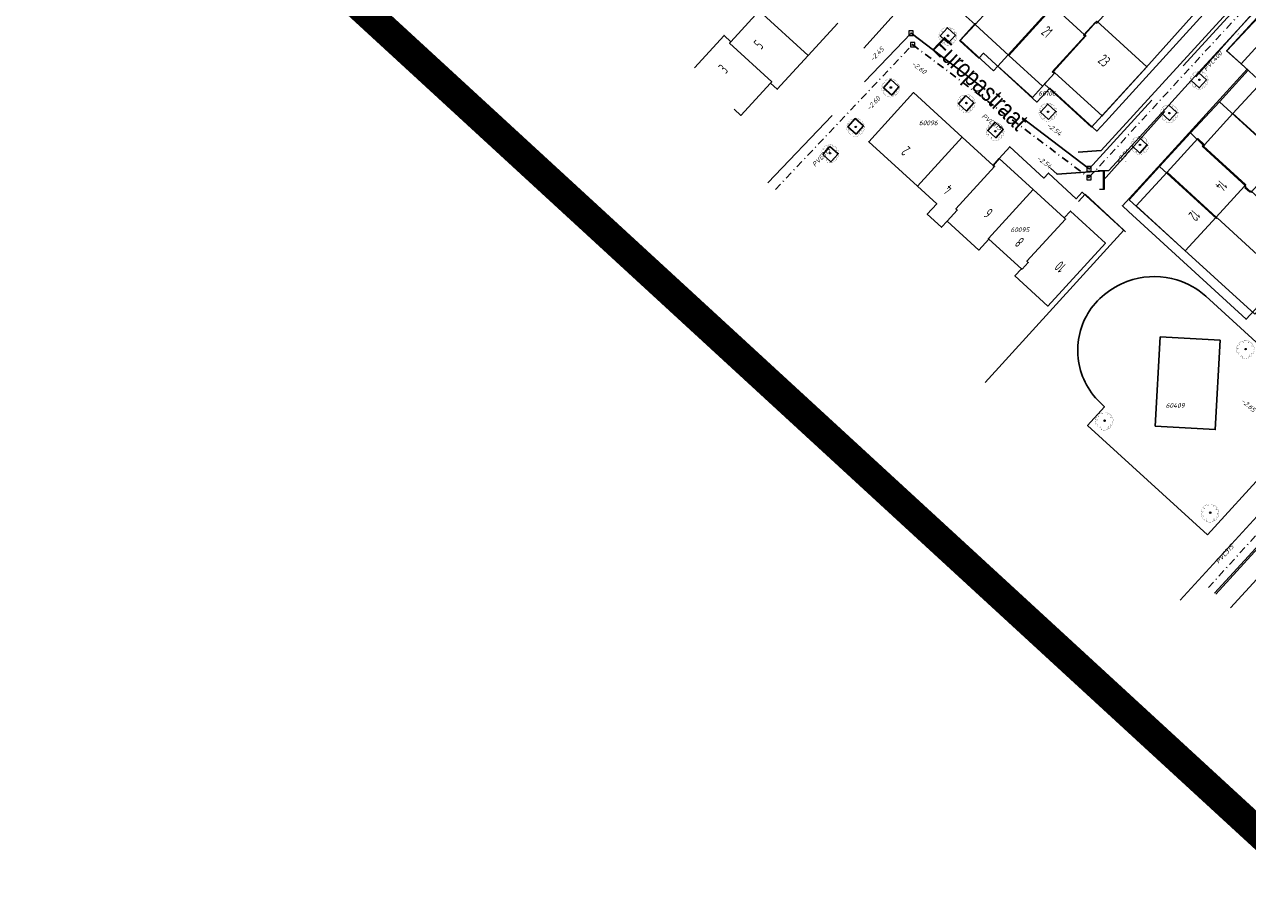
# Model space of a CAD drawing. Header units: metres. Extents: x 111546 to 149831, y 498798 to 507863.
# Tile 150 of 256: x 111765 to 111933, y 501306 to 501425. Entities that reach past the tile are written whole.
import ezdxf
from ezdxf.enums import TextEntityAlignment as Align

# ---------------------------------------------------------------- set-up
doc = ezdxf.new("R2010")
doc.units = ezdxf.units.M
doc.linetypes.add('DASHDOT', pattern=[25.4, 12.7, -6.35, 0, -6.35])
doc.linetypes.add('DASHED', pattern=[19.05, 12.7, -6.35])
doc.layers.add('0-kadastrale percelen', color=253, linetype='AI-KADASTRAAL', lineweight=9)
for name, color, linetype in [('000-AAA-ZZ-kader', 7, 'Continuous'), ('2-bs-Put inspectie', 252, 'Continuous'), ('2-bs-Put inspectie nummer', 252, 'Continuous'), ('2-bs-Put Koppelstuk', 1, 'Continuous'), ('2-bs-Streng persleiding VW', 253, 'Continuous'), ('2-bs-Streng regenwater', 252, 'DASHDOT'), ('2-bs-Streng regenwater  bobtot', 252, 'Continuous'), ('2-bs-Streng regenwater diameter', 252, 'Continuous'), ('2-bs-Streng verb vwa', 252, 'DASHED'), ('2-bs-Streng volgeschuimd', 7, 'DASHED'), ('2-bs-Streng volgeschuimd bob', 3, 'Continuous'), ('3-vw-HV-304010-Opbreken tegels-opp', 150, 'AI-KADASTRAAL'), ('B01_HOOFDGEBOUW', 1, 'Continuous'), ('B07_TUSSENMUUR', 1, 'Continuous'), ('Default', 10, 'Continuous'), ('Q26_BOOM', 252, 'Continuous'), ('V02_KNTOPENVERH', 252, 'Continuous'), ('V03_KNTTEGELPAD', 252, 'Continuous'), ('Z02_HUISNUMMER', 7, 'Continuous'), ('Z06_STRAATNAAM', 7, 'Continuous')]:
    doc.layers.add(name, color=color, linetype=linetype)
doc.layers.add('3-nw-menggranulaat', color=7, linetype='Continuous', lineweight=13, true_color=0xebebeb)
doc.styles.get("Standard").update_dxf_attribs({"font": 'isocp-ie.shx'})
doc.styles.add('Zaanstad', font='ARIALN.TTF')
doc.linetypes.add('AI-KADASTRAAL', pattern='A,5.5,-2,["K",Standard,S=1.8,R=0,X=0,Y=-0.9],-2,5.5,-2,[5,NLCS.SHX,S=0.75,R=0,X=0,Y=0],-2', length=19)
pattern_1 = [(294.51638, (112010.33835, 501946.37295), (-0.2375469, -0.6359021), [0.4, -0.56]), (294.51638, (112010.27896, 501946.21397), (-0.2375469, -0.6359021), [0.16, -0.8]), (294.51638, (112010.49732, 501946.31356), (-0.2375469, -0.6359021), [0.16, -0.8])]

# ---------------------------------------------------------------- blocks, each defined once
blk = doc.blocks.new('Q26')
at = {"linetype": 'Continuous', "lineweight": 20, "const_width": 0.0225}
blk.add_lwpolyline([(0.76, 0.52), (1.24, 0.37), (1.31, -0.05), (1.24, -0.46), (0.83, -0.49), (1.06, -0.71), (0.76, -1.02), (0.56, -0.97), (0.4, -0.87), (0.4, -1.03), (0.49, -1.2), (0.16, -1.27), (-0.01, -1.14), (-0.1, -0.93), (-0.14, -1.08), (-0.11, -1.26), (-0.49, -1.13), (-0.53, -0.77), (-0.67, -0.85), (-0.71, -1), (-0.93, -0.77), (-1.08, -0.48), (-0.89, -0.25), (-1.18, -0.2), (-1.19, 0.1), (-1.12, 0.37), (-0.85, 0.4), (-1.04, 0.5), (-0.88, 0.75), (-0.66, 0.95), (-0.4, 0.83), (-0.39, 0.8), (-0.38, 0.94), (-0.45, 1.09), (-0.19, 1.17), (0.08, 1.2), (0.12, 1.07), (0.12, 0.93), (0.15, 0.93), (0.25, 1.03), (0.33, 1.17), (0.63, 1.06), (0.6, 0.93), (0.53, 0.78), (0.86, 0.89), (1.1, 0.59), (0.92, 0.58)], close=True, dxfattribs=at)
at = {"linetype": 'Continuous', "lineweight": 20}
blk.add_circle((0, 0), 0.0983, dxfattribs=at)
blk = doc.blocks.new('PUTVNB')
at = {"linetype": 'Continuous', "lineweight": 13}
blk.add_line((-0.01, -0.5), (0, -0.5), dxfattribs=at)
at = {"linetype": 'Continuous', "lineweight": 13, "ltscale": 0.04, "flags": 128}
blk.add_lwpolyline([(-0.5, 0.5), (-0.5, -0.5), (0.5, -0.5), (0.5, 0.5), (-0.5, 0.5)], dxfattribs=at)
at = {"linetype": 'Continuous', "lineweight": 13}
blk.add_point((0, 0), dxfattribs=at)
blk = doc.blocks.new('DICH')
at = {"layer": '2-bs-Put Koppelstuk', "linetype": 'Continuous', "lineweight": 0}
for p, q in [((-0.69, 1.35), (0.1, 1.35)), ((0, 1.28), (0, -1.15)), ((0.1, 1.35), (0.1, -1.25)), ((0.1, -1.22), (-0.53, -1.22))]:
    blk.add_line(p, q, dxfattribs=at)

msp = doc.modelspace()

# ---------------------------------------------------------------- hatches: boundary and pattern name
at = {"layer": '3-nw-menggranulaat', "ltscale": 0.02}
h = msp.add_hatch(color=256, dxfattribs=at)
h.dxf.hatch_style = 1
edge = h.paths.add_edge_path()
edge.add_arc((112001.698, 501254.9293), 191.0978, 65.157628, 68.54918, ccw=False)
edge.add_arc((112051.5937, 501362.7078), 72.3301, 58.728744, 65.15638, ccw=False)
edge.add_arc((112051.9885, 501363.7727), 71.2153, 53.128423, 58.555518, ccw=False)
edge.add_arc((112109.7502, 501439.076), 23.7066, 230.651268, 256.577824)
edge.add_line((112104.2473, 501416.0169), (112103.2894, 501419.9684))
edge.add_arc((112112.977, 501444.7965), 26.6512, 237.881473, 248.684987, ccw=False)
edge.add_arc((112164.7613, 501522.5479), 120.0615, 234.033446, 236.678612, ccw=False)
edge.add_arc((112059.1446, 501375.1409), 61.2836, 55.054594, 58.728773)
edge.add_arc((112051.5933, 501362.7072), 75.8308, 58.728773, 65.156409)
edge.add_arc((112001.698, 501254.9293), 194.5978, 65.157628, 68.549965)
edge.add_arc((110702.9936, 497927.1044), 3766.8587, 68.6746807, 68.8977944)
edge.add_arc((112177.1944, 501730.1081), 311.9351, 242.796586, 247.770921, ccw=False)
edge.add_arc((112034.708, 501452.9589), 0.305, 164.692197, 247.829501, ccw=False)
edge.add_line((112034.4139, 501453.0394), (112034.5326, 501453.2655))
edge.add_line((112034.5326, 501453.2655), (112031.5168, 501454.8335))
edge.add_line((112031.5168, 501454.8335), (112031.0519, 501453.9907))
edge.add_arc((112030.7892, 501454.1356), 0.3, 231.130165, 331.11964, ccw=False)
edge.add_line((112030.6009, 501453.902), (112028.9217, 501455.2555))
edge.add_arc((112008.6918, 501427.6832), 34.1977, 53.732452, 61.203333)
edge.add_arc((112196.9704, 501771.6456), 357.9235, 232.750083, 241.314196, ccw=False)
edge.add_arc((111980.5292, 501486.9543), 0.3, 141.946299, 226.274034, ccw=False)
edge.add_line((111980.293, 501487.1392), (111980.4168, 501487.2974))
edge.add_line((111980.4168, 501487.2974), (111977.7245, 501489.3714))
edge.add_line((111977.7245, 501489.3714), (111977.5962, 501489.2129))
edge.add_arc((111977.3591, 501489.3967), 0.3, 231.946299, 322.224152, ccw=False)
edge.add_arc((112183.8463, 501755.0102), 336.7335, 231.040572, 232.138425, ccw=False)
edge.add_arc((112182.5932, 501757.506), 337.8959, 220.566267, 231.471905, ccw=False)
edge.add_line((111925.9091, 501537.7631), (111924.814, 501538.9138))
edge.add_line((111924.814, 501538.9138), (111924.2688, 501539.4794))
edge.add_line((111924.2688, 501539.4794), (111923.5727, 501540.1514))
edge.add_line((111923.5727, 501540.1514), (111923.062, 501540.6079))
edge.add_line((111923.062, 501540.6079), (111921.6684, 501541.8303))
edge.add_line((111921.6684, 501541.8303), (111920.9772, 501542.4758))
edge.add_line((111920.9772, 501542.4758), (111919.1418, 501544.1465))
edge.add_line((111919.1418, 501544.1465), (111913.4894, 501549.4428))
edge.add_line((111913.4894, 501549.4428), (111910.022, 501552.7518))
edge.add_arc((111923.8992, 501567.7123), 20.4057, 215.191701, 227.151168, ccw=False)
edge.add_line((111907.2231, 501555.9522), (111906.5301, 501556.9348))
edge.add_line((111906.5301, 501556.9348), (111901.6864, 501564.2844))
edge.add_arc((111902.3519, 501564.7283), 0.8, 131.723992, 213.705976, ccw=False)
edge.add_line((111901.8195, 501565.3254), (111902.7886, 501566.1896))
edge.add_line((111902.7886, 501566.1896), (111900.5994, 501568.6589))
edge.add_line((111900.5994, 501568.6589), (111900.1549, 501568.2625))
edge.add_arc((111899.6225, 501568.8596), 0.8, 216.717072, 311.723992, ccw=False)
edge.add_line((111898.9812, 501568.3813), (111897.54, 501570.3136))
edge.add_arc((111772.2737, 501477.014), 156.1937, 36.679082, 48.164313)
edge.add_line((111876.4543, 501593.3878), (111874.8319, 501591.4998))
edge.add_arc((111771.4048, 501476.2953), 154.8201, 36.700144, 48.083473, ccw=False)
edge.add_line((111895.5355, 501568.8199), (111898.8593, 501564.0338))
edge.add_line((111898.8593, 501564.0338), (111905.3584, 501554.1339))
edge.add_line((111905.3584, 501554.1339), (111906.9046, 501552.4156))
edge.add_line((111906.9046, 501552.4156), (111913.78, 501545.912))
edge.add_arc((111912.8891, 501544.9653), 1.3, -43.260185, 46.739815, ccw=False)
edge.add_line((111913.8359, 501544.0744), (111913.7325, 501543.9646))
edge.add_line((111913.7325, 501543.9646), (111915.8445, 501541.9772))
edge.add_line((111915.8445, 501541.9772), (111915.9441, 501542.0831))
edge.add_arc((111916.8908, 501541.1922), 1.3, 47.690382, 136.739815, ccw=False)
edge.add_line((111917.7659, 501542.1535), (111919.3503, 501540.7113))
edge.add_line((111919.3503, 501540.7113), (111920.0576, 501540.0508))
edge.add_line((111920.0576, 501540.0508), (111921.471, 501538.811))
edge.add_line((111921.471, 501538.811), (111921.9389, 501538.3928))
edge.add_line((111921.9389, 501538.3928), (111922.5707, 501537.7827))
edge.add_line((111922.5707, 501537.7827), (111923.0807, 501537.2536))
edge.add_line((111923.0807, 501537.2536), (111924.129, 501536.1523))
edge.add_arc((112182.606, 501757.5182), 340.3135, 220.57754, 231.46588)
edge.add_arc((112197.293, 501772.0462), 360.8357, 231.07875, 241.303034)
edge.add_arc((112007.7091, 501426.1344), 33.6227, 49.733433, 60.964551, ccw=False)
edge.add_arc((112028.8645, 501451.2589), 0.7839, -83.369488, 42.653983, ccw=False)
edge.add_line((112028.955, 501450.4803), (112031.5441, 501448.28))
edge.add_line((112031.5441, 501448.28), (112031.8857, 501448.6756))
edge.add_arc((112033.171, 501447.5628), 1.7, 62.971695, 139.114616, ccw=False)
edge.add_arc((112177.1547, 501730.0166), 315.3354, 242.989412, 247.77186)
edge.add_arc((110974.1351, 498626.0188), 3013.6949, 68.6444967, 68.9242664, ccw=False)
edge = h.paths.add_edge_path()
edge.add_line((112111.9121, 501441.0392), (112112.1191, 501440.9125))
edge.add_line((112112.1191, 501440.9125), (112110.4333, 501438.1575))
edge.add_line((112110.4333, 501438.1575), (112110.375, 501438.2061))
edge.add_arc((112108.6256, 501435.7054), 3.0518, 55.025034, 92.901728)
edge.add_arc((112109.2258, 501423.8652), 14.9073, 92.901728, 99.238728)
edge.add_arc((112100.3974, 501478.1406), 40.0815, 269.480733, 279.238728, ccw=False)
edge.add_arc((112100.3155, 501469.1003), 31.0408, 252.560441, 269.480733, ccw=False)
edge.add_arc((112170.1164, 501691.2975), 263.9437, 245.240897, 252.560441, ccw=False)
edge.add_line((112059.5757, 501451.6164), (112050.7963, 501455.6654))
edge.add_line((112050.7963, 501455.6654), (112047.4499, 501457.2685))
edge.add_arc((112190.023, 501757.5748), 332.4319, 243.111802, 244.603553, ccw=False)
edge.add_arc((112039.3202, 501460.3675), 0.8, 63.2445, 152.486794)
edge.add_line((112038.6106, 501460.7371), (112037.8612, 501459.2982))
edge.add_line((112037.8612, 501459.2982), (112034.9344, 501460.8226))
edge.add_line((112034.9344, 501460.8226), (112035.6742, 501462.2431))
edge.add_arc((112034.9647, 501462.6126), 0.8, 332.487618, 420.593809)
edge.add_arc((112275.291, 501908.2182), 505.4817, 235.788916, 241.662589, ccw=False)
edge.add_line((111991.0872, 501490.1991), (111991.0604, 501489.3846))
edge.add_line((111991.0604, 501489.3846), (111990.3902, 501488.4659))
edge.add_line((111990.3902, 501488.4659), (111990.2041, 501488.6082))
edge.add_line((111990.2041, 501488.6082), (111990.0793, 501488.4452))
edge.add_line((111990.0793, 501488.4452), (111977.7692, 501497.8639))
edge.add_line((111977.7692, 501497.8639), (111977.565, 501498.0276))
edge.add_line((111977.565, 501498.0276), (111978.095, 501498.6415))
edge.add_line((111978.095, 501498.6415), (111979.39, 501499.3726))
edge.add_arc((111997.1799, 501521.5675), 28.4446, 224.078462, 231.286891, ccw=False)
edge.add_arc((112011.2297, 501537.5601), 49.6925, 220.733755, 226.05653, ccw=False)
edge.add_arc((112004.0606, 501531.3864), 40.2315, 216.40767, 220.733755, ccw=False)
edge.add_arc((111935.6825, 501480.9596), 44.7298, 36.40767, 46.828822)
edge.add_line((111966.2858, 501513.5816), (111959.0785, 501520.3429))
edge.add_arc((111919.1455, 501479.1951), 57.3392, 45.858344, 48.741754)
edge.add_arc((111890.7668, 501446.8448), 100.3729, 48.741754, 56.755786)
edge.add_arc((111976.1671, 501575.8307), 54.3253, 222.881484, 236.004124, ccw=False)
edge.add_arc((112182.606, 501757.5182), 329.3135, 218.703715, 221.603545, ccw=False)
edge.add_line((111925.6131, 501551.6007), (111920.7591, 501557.616))
edge.add_arc((111461.8769, 501177.7845), 595.6885, 39.6156525, 41.2763376)
edge.add_arc((111908.9574, 501570.2273), 0.8, 41.276338, 131.661594)
edge.add_line((111908.4257, 501570.825), (111908.1369, 501570.568))
edge.add_line((111908.1369, 501570.568), (111905.8768, 501573.1081))
edge.add_line((111905.8768, 501573.1081), (111906.175, 501573.3734))
edge.add_arc((111905.6432, 501573.9711), 0.8, 311.661594, 401.757908)
edge.add_arc((111461.8769, 501177.7845), 595.6885, 41.757908, 42.8449809)
edge.add_line((111898.6335, 501582.8629), (111897.607, 501581.9109))
edge.add_line((111897.607, 501581.9109), (111894.0227, 501585.7427))
edge.add_line((111894.0227, 501585.7427), (111895.0401, 501586.7032))
edge.add_arc((111980.691, 501669.1707), 118.899, 222.95778, 223.915217, ccw=False)
edge.add_arc((112803.4011, 502423.9206), 1235.3633, 220.7094983, 222.5739803, ccw=False)
edge.add_line((111866.9632, 501618.1869), (111868.8255, 501619.8336))
edge.add_arc((112774.578, 502398.8635), 1194.6862, 220.6985415, 222.6242771)
edge.add_arc((111460.9003, 501176.9176), 599.4937, 39.6184709, 43.5335799, ccw=False)
edge.add_line((111922.6949, 501559.1981), (111927.5614, 501553.1673))
edge.add_arc((112098.3634, 501688.0234), 217.6223, 218.292712, 220.747944)
edge.add_line((111933.4953, 501545.9742), (111937.5449, 501541.2959))
edge.add_arc((111972.5269, 501571.5771), 46.2676, 220.880204, 236.755786)
edge.add_arc((111890.7668, 501446.8448), 102.8729, 48.741754, 56.755786, ccw=False)
edge.add_arc((111919.1455, 501479.1951), 59.8392, 45.878833, 48.741754, ccw=False)
edge.add_line((111960.8042, 501522.1518), (111967.9962, 501515.4049))
edge.add_arc((111935.6825, 501480.9596), 47.2298, 36.40767, 46.828822, ccw=False)
edge.add_arc((112004.0606, 501531.3864), 37.7315, 216.40767, 220.733755)
edge.add_arc((112011.2297, 501537.5601), 47.1925, 220.733755, 226.109459)
edge.add_arc((111997.1799, 501521.5675), 25.9446, 223.984111, 233.568585)
edge.add_line((111981.7724, 501500.6933), (111991.3844, 501493.8705))
edge.add_arc((112275.291, 501908.2182), 502.2817, 235.581477, 241.662589)
edge.add_line((112036.8764, 501466.1261), (112048.8348, 501460.1532))
edge.add_line((112048.8348, 501460.1532), (112052.1577, 501458.5615))
edge.add_line((112052.1577, 501458.5615), (112060.9159, 501454.5222))
edge.add_arc((112170.1164, 501691.2975), 260.7437, 245.240897, 252.560441)
edge.add_arc((112100.3155, 501469.1003), 27.8408, 252.560441, 257.847441)
edge.add_line((112094.4546, 501441.8834), (112094.9128, 501441.7597))
edge.add_arc((112099.9286, 501461.9459), 20.8, 256.046006, 272.714969)
edge.add_line((112100.9139, 501441.1693), (112103.5978, 501441.3677))
at = {"layer": '3-vw-HV-304010-Opbreken tegels-opp', "ltscale": 0.01}
h = msp.add_hatch(dxfattribs=at)
h.set_pattern_fill('GOST_GLASS', color=256, scale=0.08)
h.set_pattern_definition(pattern_1)
h.paths.add_polyline_path([(111887.672, 501421.0552), (111900.6379, 501408.5764), (111903.9603, 501412.0284), (111890.9944, 501424.5072)], flags=25)
h = msp.add_hatch(dxfattribs=at)
h.set_pattern_fill('GOST_GLASS', color=256, scale=0.08)
h.set_pattern_definition(pattern_1)
h.paths.add_polyline_path([(111887.672, 501421.0552), (111900.6379, 501408.5764), (111903.9603, 501412.0284), (111890.9944, 501424.5072)], flags=25)
h = msp.add_hatch(dxfattribs=at)
h.set_pattern_fill('GOST_GLASS', color=256, scale=0.08)
h.set_pattern_definition(pattern_1)
h.paths.add_polyline_path([(111903.923, 501423.6313), (111905.1321, 501422.5295), (111906.5722, 501424.1097), (111905.3631, 501425.2115)], flags=9)
h = msp.add_hatch(dxfattribs=at)
h.set_pattern_fill('GOST_GLASS', color=256, scale=0.08)
h.set_pattern_definition(pattern_1)
h.paths.add_polyline_path([(111866.2208, 501421.004), (111866.9966, 501421.8481), (111865.437, 501423.2815), (111864.6613, 501422.4374)], flags=9)
h = msp.add_hatch(dxfattribs=at)
h.set_pattern_fill('GOST_GLASS', color=256, scale=0.08)
h.set_pattern_definition(pattern_1)
h.paths.add_polyline_path([(111911.6012, 501419.7204), (111913.0113, 501418.4354), (111914.5142, 501420.0844), (111913.1041, 501421.3695)], flags=9)
h = msp.add_hatch(dxfattribs=at)
h.set_pattern_fill('GOST_GLASS', color=256, scale=0.08)
h.set_pattern_definition(pattern_1)
h.paths.add_polyline_path([(111861.4038, 501417.701), (111862.1796, 501418.5451), (111860.62, 501419.9785), (111859.8443, 501419.1344)], flags=9)
h = msp.add_hatch(dxfattribs=at)
h.set_pattern_fill('GOST_GLASS', color=256, scale=0.08)
h.set_pattern_definition(pattern_1)
h.paths.add_polyline_path([(111886.9732, 501408.0081), (111886.092, 501408.818), (111884.6452, 501407.244), (111885.5265, 501406.434)], flags=9)
h = msp.add_hatch(dxfattribs=at)
h.set_pattern_fill('GOST_GLASS', color=256, scale=0.08)
h.set_pattern_definition(pattern_1)
h.paths.add_polyline_path([(111928.7465, 501404.0647), (111927.6199, 501402.8283), (111929.1166, 501401.4644), (111930.2432, 501402.7007)], flags=9)
h = msp.add_hatch(dxfattribs=at)
h.set_pattern_fill('GOST_GLASS', color=256, scale=0.08)
h.set_pattern_definition(pattern_1)
h.paths.add_polyline_path([(111892.697, 501402.7241), (111891.8328, 501403.5184), (111890.4625, 501402.0275), (111891.3266, 501401.2332)], flags=9)
h = msp.add_hatch(dxfattribs=at)
h.set_pattern_fill('GOST_GLASS', color=256, scale=0.08)
h.set_pattern_definition(pattern_1)
h.paths.add_polyline_path([(111898.2767, 501399.4457), (111897.3808, 501400.2692), (111895.9421, 501398.7039), (111896.838, 501397.8805)], flags=9)
h = msp.add_hatch(dxfattribs=at)
h.set_pattern_fill('GOST_GLASS', color=256, scale=0.08)
h.set_pattern_definition(pattern_1)
h.paths.add_polyline_path([(111925.0573, 501400.0432), (111923.9321, 501398.8086), (111925.5123, 501397.3685), (111926.6375, 501398.6032)], flags=9)
h = msp.add_hatch(dxfattribs=at)
h.set_pattern_fill('GOST_GLASS', color=256, scale=0.08)
h.set_pattern_definition(pattern_1)
h.paths.add_polyline_path([(111902.501, 501395.5421), (111901.7102, 501396.2689), (111900.3399, 501394.778), (111901.1306, 501394.0512)], flags=9)
h = msp.add_hatch(dxfattribs=at)
h.set_pattern_fill('GOST_GLASS', color=256, scale=0.08)
h.set_pattern_definition(pattern_1)
h.paths.add_polyline_path([(111908.2058, 501392.0376), (111907.0468, 501393.1028), (111905.6753, 501391.6106), (111906.8343, 501390.5454)], flags=9)

# ---------------------------------------------------------------- linework, layer by layer
at = {"layer": '0-kadastrale percelen', "ltscale": 0.25}
for p, q in [((111928.727, 501414.335), (111932.652, 501418.649)), ((111924.782, 501410.07), (111928.727, 501414.335)), ((111920.556, 501405.505), (111924.782, 501410.07)), ((111916.401, 501400.959), (111920.556, 501405.505))]:
    msp.add_line(p, q, dxfattribs=at)
for points in [[(111928.0701, 501347.2014), (111946.006, 501366.74), (111960.269, 501353.47), (112009.909, 501407.777), (111892.147, 501514.974), (111876.737, 501498.398)], [(111898.466, 501419.209), (111905.896, 501427.344), (111905.785, 501427.445), (111915.446, 501438.023)], [(111904.852, 501416.748), (111906.159, 501418.182), (111905.897, 501418.427), (111910.335, 501423.29), (111910.168, 501423.447), (111911.787, 501425.221), (111911.962, 501425.085), (111919.967, 501433.844)], [(111882.51, 501427.905), (111884.278, 501426.236), (111880.14, 501421.643)], [(111926.405, 501427.865), (111926.544, 501427.742), (111918.666, 501418.948), (111911.265, 501410.843), (111904.852, 501416.748)], [(111932.652, 501418.649), (111929.76, 501421.286), (111934.01, 501425.821)], [(111898.466, 501419.209), (111897.877, 501418.551), (111893.306, 501422.721), (111895.394, 501425.043)], [(111904.852, 501416.748), (111903.173, 501414.906), (111898.466, 501419.209)], [(111928.727, 501414.335), (111937.132, 501406.657), (111937.199, 501406.731), (111945.912, 501398.771)], [(111924.782, 501410.07), (111926.507, 501408.409), (111926.359, 501408.261), (111932.342, 501402.796), (111932.202, 501402.642), (111932.897, 501402.009), (111933.028, 501402.176), (111941.737, 501394.215)], [(111937.779, 501389.896), (111928.4, 501398.47), (111928.333, 501398.396), (111920.556, 501405.505)], [(111909.486, 501400.69), (111910.368, 501401.691), (111915.662, 501396.793), (111896.7462, 501375.9907)], [(111933.943, 501385.737), (111933.576, 501385.31), (111916.401, 501400.959)]]:
    msp.add_lwpolyline(points, dxfattribs=at)
at = {"layer": '000-AAA-ZZ-kader', "const_width": 4}
msp.add_lwpolyline([(111997.774, 502156.8497), (112538.0225, 501660.3158), (112089.1831, 501171.9609), (111548.9346, 501668.4948)], close=True, dxfattribs=at)
msp.add_lwpolyline([(111997.774, 502156.8497), (112538.0225, 501660.3158), (112089.1831, 501171.9609), (111548.9346, 501668.4948)], close=True, dxfattribs=at)
at = {"layer": '000-AAA-ZZ-kader'}
msp.add_lwpolyline([(111997.774, 502156.8497), (112538.0225, 501660.3158), (112089.1831, 501171.9609), (111548.9346, 501668.4948)], close=True, dxfattribs=at)
at = {"layer": '2-bs-Streng regenwater', "ltscale": 0.08, "flags": 128}
for points in [[(111910.906, 501403.979), (111956.9245, 501453.9003)], [(111868.0696, 501402.3469), (111886.8191, 501422.134)], [(111886.8191, 501422.134), (111910.906, 501403.979)], [(111927.2312, 501347.9724), (111944.9441, 501367.4749)]]:
    msp.add_lwpolyline(points, dxfattribs=at)
at = {"layer": '2-bs-Streng verb vwa', "flags": 128}
for points in [[(111910.9254, 501405.1731), (111957.0798, 501455.7352)], [(111867.0598, 501403.275), (111886.6152, 501423.697)], [(111886.6152, 501423.697), (111910.9254, 501405.1731)], [(111928.2163, 501347.067), (111945.0315, 501365.5332)]]:
    msp.add_lwpolyline(points, dxfattribs=at)
at = {"layer": '2-bs-Streng volgeschuimd', "flags": 128}
msp.add_lwpolyline([(111933.995, 501427.185), (111912.869, 501403.576)], dxfattribs=at)
at = {"layer": 'B01_HOOFDGEBOUW'}
for p, q in [((111910.309, 501423.485), (111906.068, 501427.359)), ((111865.851, 501426.762), (111861.984, 501422.536)), ((111895.347, 501424.881), (111897.025, 501426.717)), ((111895.347, 501424.881), (111897.025, 501426.717)), ((111876.593, 501425.063), (111872.549, 501420.646)), ((111899.958, 501420.669), (111895.347, 501424.881)), ((111899.958, 501420.669), (111895.347, 501424.881)), ((111930.573, 501412.718), (111934.455, 501416.976)), ((111926.699, 501408.467), (111930.573, 501412.718)), ((111893.578, 501409.51), (111897.819, 501405.64)), ((111897.819, 501405.64), (111898.662, 501406.563)), ((111897.819, 501405.64), (111898.662, 501406.563)), ((111898.662, 501406.563), (111903.278, 501402.35)), ((111898.662, 501406.563), (111903.278, 501402.35)), ((111903.278, 501402.35), (111907.523, 501398.476)), ((111932.138, 501402.824), (111928.272, 501398.59)), ((111901.683, 501391.526), (111897.25, 501395.572)), ((111901.768, 501391.448), (111901.683, 501391.526))]:
    msp.add_line(p, q, dxfattribs=at)
for points in [[(111910.309, 501423.485), (111911.989, 501425.325), (111918.828, 501419.082), (111912.715, 501412.39), (111906.248, 501418.294)], [(111934.455, 501416.976), (111931.684, 501419.509), (111935.894, 501424.121)], [(111861.984, 501422.536), (111861.057, 501423.387), (111857.003, 501418.958)], [(111906.248, 501418.294), (111904.569, 501416.458), (111899.958, 501420.669)], [(111872.549, 501420.646), (111868.337, 501416.043), (111867.401, 501416.885)], [(111867.401, 501416.885), (111863.356, 501412.465), (111862.433, 501413.309)], [(111887.465, 501402.81), (111880.817, 501408.877), (111886.93, 501415.577), (111893.578, 501409.51)], [(111921.573, 501404.707), (111925.776, 501409.31), (111926.699, 501408.467)], [(111937.277, 501406.608), (111933.06, 501401.982), (111932.138, 501402.824)], [(111928.272, 501398.59), (111924.069, 501393.987), (111917.37, 501400.104), (111921.573, 501404.707)], [(111891.558, 501398.038), (111890.778, 501397.189), (111888.819, 501398.988), (111890.111, 501400.395), (111887.465, 501402.81)], [(111907.523, 501398.476), (111908.367, 501399.398), (111913.152, 501395.018), (111905.278, 501386.421), (111900.786, 501390.548), (111901.683, 501391.526)], [(111897.25, 501395.572), (111895.873, 501394.074), (111891.558, 501398.038)]]:
    msp.add_lwpolyline(points, dxfattribs=at)
at = {"layer": 'B07_TUSSENMUUR'}
for p, q in [((111899.958, 501420.669), (111906.068, 501427.359)), ((111872.549, 501420.646), (111865.851, 501426.762)), ((111937.277, 501406.608), (111930.573, 501412.718)), ((111893.578, 501409.51), (111887.465, 501402.81)), ((111921.573, 501404.707), (111928.272, 501398.59))]:
    msp.add_line(p, q, dxfattribs=at)
for points in [[(111867.401, 501416.885), (111867.57, 501417.069), (111861.815, 501422.352), (111861.984, 501422.536)], [(111906.248, 501418.294), (111906.063, 501418.463), (111910.494, 501423.317), (111910.309, 501423.485)], [(111926.699, 501408.467), (111926.531, 501408.283), (111932.307, 501403.009), (111932.138, 501402.824)], [(111897.819, 501405.64), (111898.004, 501405.472), (111892.732, 501399.696), (111892.917, 501399.527), (111891.558, 501398.038)], [(111903.278, 501402.35), (111897.164, 501395.651), (111897.25, 501395.572)], [(111907.523, 501398.476), (111907.708, 501398.307), (111902.427, 501392.539), (111902.612, 501392.37), (111901.768, 501391.448)]]:
    msp.add_lwpolyline(points, dxfattribs=at)
at = {"layer": 'V02_KNTOPENVERH'}
for p, q in [((111925.88, 501418.312), (111940.512, 501434.311)), ((111925.88, 501418.312), (111940.512, 501434.311)), ((111924.86, 501417.224), (111925.88, 501418.312)), ((111924.86, 501417.224), (111925.88, 501418.312)), ((111921.827, 501413.863), (111924.86, 501417.224)), ((111921.827, 501413.863), (111924.86, 501417.224)), ((111917.767, 501409.437), (111920.813, 501412.783)), ((111917.767, 501409.437), (111920.813, 501412.783)), ((111920.813, 501412.783), (111921.827, 501413.863)), ((111920.813, 501412.783), (111921.827, 501413.863)), ((111916.765, 501408.348), (111917.767, 501409.437)), ((111916.765, 501408.348), (111917.767, 501409.437)), ((111945.469, 501370.435), (111923.368, 501346.268)), ((111945.469, 501370.435), (111923.368, 501346.268)), ((111940.302, 501356.209), (111930.2557, 501345.1927)), ((111940.302, 501356.209), (111930.2557, 501345.1927))]:
    msp.add_line(p, q, dxfattribs=at)
for points in [[(111952.787, 501451.661), (111912.565, 501407.667), (111909.439, 501407.437)], [(111952.787, 501451.661), (111912.565, 501407.667), (111909.439, 501407.437)], [(111905.639, 501405.262), (111906.551, 501404.44), (111913.614, 501404.936), (111916.765, 501408.348)], [(111905.639, 501405.262), (111906.551, 501404.44), (111913.614, 501404.936), (111916.765, 501408.348)]]:
    msp.add_lwpolyline(points, dxfattribs=at)
at = {"layer": 'V03_KNTTEGELPAD'}
for points in [[(111895.347, 501424.881), (111890.875, 501428.927), (111891.552, 501429.709), (111882.954, 501437.699)], [(111895.347, 501424.881), (111890.875, 501428.927), (111891.552, 501429.709), (111882.954, 501437.699)], [(111941.128, 501433.739), (111929.715, 501421.296), (111931.684, 501419.509)], [(111941.128, 501433.739), (111929.715, 501421.296), (111931.684, 501419.509)], [(111922.303, 501431.062), (111926.977, 501426.77), (111913.16, 501411.59)], [(111922.303, 501431.062), (111926.977, 501426.77), (111913.16, 501411.59)], [(111913.16, 501411.59), (111911.982, 501410.322), (111905.554, 501416.178), (111903.785, 501414.293), (111896.484, 501420.965), (111895.874, 501420.301), (111893.255, 501422.656), (111895.347, 501424.881)], [(111913.16, 501411.59), (111911.982, 501410.322), (111905.554, 501416.178), (111903.785, 501414.293), (111896.484, 501420.965), (111895.874, 501420.301), (111893.255, 501422.656), (111895.347, 501424.881)], [(111932.5025, 501418.7608), (111922.228, 501407.507), (111915.476, 501400.118), (111916.315, 501399.36)], [(111932.5025, 501418.7608), (111922.228, 501407.507), (111915.476, 501400.118), (111916.315, 501399.36)], [(111924.86, 501417.224), (111925.976, 501416.222), (111926.976, 501417.334), (111925.88, 501418.312)], [(111924.86, 501417.224), (111925.976, 501416.222), (111926.976, 501417.334), (111925.88, 501418.312)], [(111920.813, 501412.783), (111921.916, 501411.78), (111922.913, 501412.875), (111921.827, 501413.863)], [(111920.813, 501412.783), (111921.916, 501411.78), (111922.913, 501412.875), (111921.827, 501413.863)], [(111916.765, 501408.348), (111917.867, 501407.323), (111918.871, 501408.439), (111917.767, 501409.437)], [(111916.765, 501408.348), (111917.867, 501407.323), (111918.871, 501408.439), (111917.767, 501409.437)], [(111898.662, 501406.563), (111900.081, 501408.179), (111904.75, 501403.918), (111905.368, 501404.587), (111909.171, 501401.089), (111909.973, 501401.976), (111915.9081, 501396.5766)], [(111898.662, 501406.563), (111900.081, 501408.179), (111904.75, 501403.918), (111905.368, 501404.587), (111909.171, 501401.089), (111909.973, 501401.976), (111915.9081, 501396.5766)], [(111935.08, 501387.559), (111932.376, 501384.621), (111916.315, 501399.36)], [(111935.08, 501387.559), (111932.376, 501384.621), (111916.315, 501399.36)], [(111926.876, 501387.793), (111943.215, 501372.829), (111927.119, 501355.176)], [(111926.876, 501387.793), (111943.215, 501372.829), (111927.119, 501355.176)], [(111927.119, 501355.176), (111910.726, 501370.114), (111913.021, 501372.682), (111912.105, 501373.583)], [(111927.119, 501355.176), (111910.726, 501370.114), (111913.021, 501372.682), (111912.105, 501373.583)]]:
    msp.add_lwpolyline(points, dxfattribs=at)
for points in [[(111891.682, 501422.317), (111890.582, 501423.328), (111891.597, 501424.4324), (111892.697, 501423.4214)], [(111891.682, 501422.317), (111890.582, 501423.328), (111891.597, 501424.4324), (111892.697, 501423.4214)], [(111882.84, 501416.25), (111883.836, 501417.365), (111884.9547, 501416.3657), (111883.9587, 501415.2507)], [(111882.84, 501416.25), (111883.836, 501417.365), (111884.9547, 501416.3657), (111883.9587, 501415.2507)], [(111894.074, 501415.171), (111895.189, 501414.172), (111894.188, 501413.0548), (111893.073, 501414.0538)], [(111894.074, 501415.171), (111895.189, 501414.172), (111894.188, 501413.0548), (111893.073, 501414.0538)], [(111905.397, 501411.895), (111904.286, 501412.895), (111905.2895, 501414.0099), (111906.4005, 501413.0099)], [(111905.397, 501411.895), (111904.286, 501412.895), (111905.2895, 501414.0099), (111906.4005, 501413.0099)], [(111877.974, 501410.91), (111878.977, 501412.026), (111880.0926, 501411.0233), (111879.0896, 501409.9073)], [(111877.974, 501410.91), (111878.977, 501412.026), (111880.0926, 501411.0233), (111879.0896, 501409.9073)], [(111898.076, 501411.523), (111899.196, 501410.539), (111898.206, 501409.4121), (111897.086, 501410.3961)], [(111898.076, 501411.523), (111899.196, 501410.539), (111898.206, 501409.4121), (111897.086, 501410.3961)], [(111874.533, 501407.127), (111875.522, 501408.23), (111876.6388, 501407.2286), (111875.6498, 501406.1256)], [(111874.533, 501407.127), (111875.522, 501408.23), (111876.6388, 501407.2286), (111875.6498, 501406.1256)], [(111920.622, 501382.223), (111928.815, 501381.752), (111928.151, 501369.566), (111919.957, 501370.036)]]:
    msp.add_lwpolyline(points, close=True, dxfattribs=at)
for centre, radius, start, end in [((111919.8723, 501379.6657), 10.7878, 105.877229, 143.245699), ((111919.8723, 501379.6657), 10.7878, 105.877229, 143.245699), ((111919.8777, 501379.6705), 10.7847, 73.554074, 105.912062), ((111919.8777, 501379.6705), 10.7847, 73.554074, 105.912062), ((111919.7355, 501379.7239), 10.7749, 48.493651, 72.748098), ((111919.7355, 501379.7239), 10.7749, 48.493651, 72.748098), ((111919.1676, 501380.379), 9.7976, 144.12175, 183.657321), ((111919.1676, 501380.379), 9.7976, 144.12175, 183.657321), ((111919.1683, 501380.3733), 9.7979, 183.624057, 223.871192), ((111919.1683, 501380.3733), 9.7979, 183.624057, 223.871192)]:
    msp.add_arc(centre, radius, start, end, dxfattribs=at)

# ---------------------------------------------------------------- block references
at = {"layer": '2-bs-Put inspectie', "xscale": 0.6, "yscale": 0.6, "zscale": 0.6}
for p in [(111886.6152, 501423.697), (111886.8191, 501422.134), (111910.906, 501403.979), (111910.9254, 501405.1731)]:
    msp.add_blockref('PUTVNB', p, dxfattribs=at)
at = {"layer": 'Default'}
msp.add_blockref('DICH', (111912.869, 501403.576), dxfattribs=at)
at = {"layer": 'Q26_BOOM', "rotation": 270}
for p in [(111891.655, 501423.357), (111891.655, 501423.357), (111883.842, 501416.278), (111883.842, 501416.278), (111925.994, 501417.338), (111925.994, 501417.338), (111894.177, 501414.156), (111894.177, 501414.156), (111905.327, 501412.964), (111905.327, 501412.964), (111921.907, 501412.789), (111921.907, 501412.789), (111879.054, 501410.904), (111879.054, 501410.904), (111898.121, 501410.308), (111898.121, 501410.308), (111917.879, 501408.442), (111917.879, 501408.442), (111875.54, 501407.298), (111875.54, 501407.298), (111932.306, 501380.549), (111932.306, 501380.549), (111913.034, 501370.772), (111913.034, 501370.772), (111927.475, 501358.21), (111927.475, 501358.21)]:
    msp.add_blockref('Q26', p, dxfattribs=at)

# ---------------------------------------------------------------- texts
at = {"layer": '2-bs-Put inspectie nummer', "oblique": 15}
for s, p in [('60106', (111903.9838, 501414.9691)), ('60096', (111887.6735, 501410.9303)), ('60095', (111900.1781, 501396.3287)), ('60409', (111921.3815, 501372.3292))]:
    msp.add_text(s, height=0.65, dxfattribs=at).set_placement(p, align=Align.BOTTOM_LEFT)
at = {"layer": '2-bs-Streng persleiding VW', "oblique": 15}
for s, rotation, p in [('-2.45', 46.241766, (111881.5263, 501419.6659)), ('-2.54', 322.693294, (111904.9451, 501410.8551)), ('-2.65', 318.419983, (111931.5061, 501373.2462))]:
    msp.add_text(s, height=0.65, rotation=rotation, dxfattribs=at).set_placement(p, align=Align.BOTTOM_LEFT)
at = {"layer": '2-bs-Streng regenwater  bobtot', "oblique": 15}
for s, rotation, p in [('-2.60', 322.993631, (111886.4933, 501419.2489)), ('-2.60', 46.542293, (111881.0678, 501412.9599)), ('-2.54', 47.329509, (111915.1428, 501405.7001)), ('-2.54', 322.993631, (111903.5927, 501406.3606))]:
    msp.add_text(s, height=0.65, rotation=rotation, dxfattribs=at).set_placement(p, align=Align.BOTTOM_LEFT)
at = {"layer": '2-bs-Streng regenwater diameter', "oblique": 15}
for s, rotation, p in [('PVC400', 47.329509, (111927.067, 501418.3314)), ('PVC315', 322.993631, (111896.0575, 501412.0968)), ('PVC315', 46.542293, (111873.6321, 501405.25)), ('PVC315', 47.753051, (111928.7534, 501351.0452))]:
    msp.add_text(s, height=0.65, rotation=rotation, dxfattribs=at).set_placement(p, align=Align.BOTTOM_LEFT)
at = {"layer": '2-bs-Streng volgeschuimd bob', "style": 'Zaanstad'}
for s, p in [('-2.36', (111931.2464, 501423.4231)), ('-2.65', (111915.8324, 501405.9891))]:
    msp.add_text(s, height=0.1, rotation=48.176922, dxfattribs=at).set_placement(p, align=Align.BOTTOM_LEFT)
at = {"layer": 'Z02_HUISNUMMER', "linetype": 'DASHDOT'}
for s, rotation, width, p in [('21', 317.656774, 0.665112, (111904.284, 501423.683)), ('5', 47.413336, 0.664987, (111866.108, 501421.384)), ('23', 317.656774, 0.665112, (111912.026, 501419.819)), ('3', 47.413336, 0.664987, (111861.291, 501418.081)), ('2', 137.413336, 0.664987, (111886.612, 501407.958)), ('4', 137.413336, 0.664987, (111892.381, 501402.658)), ('14', 227.656775, 0.665112, (111928.814, 501403.749)), ('6', 137.413336, 0.664987, (111897.893, 501399.419)), ('12', 227.656775, 0.665112, (111925.126, 501399.701)), ('8', 137.413336, 0.664987, (111902.185, 501395.476)), ('10', 137.413336, 0.664987, (111907.889, 501391.971))]:
    msp.add_text(s, height=1.5, rotation=rotation, dxfattribs=dict(at, width=width)).set_placement(p)
at = {"layer": 'Z06_STRAATNAAM', "linetype": 'DASHDOT', "style": 'Zaanstad'}
msp.add_text('Europastraat', height=2.5, rotation=316.096553, dxfattribs=at).set_placement((111889.2824, 501421.5769))
msp.add_text('Europastraat', height=2.5, rotation=316.096553, dxfattribs=at).set_placement((111889.2824, 501421.5769))

doc.saveas('drawing.dxf')
